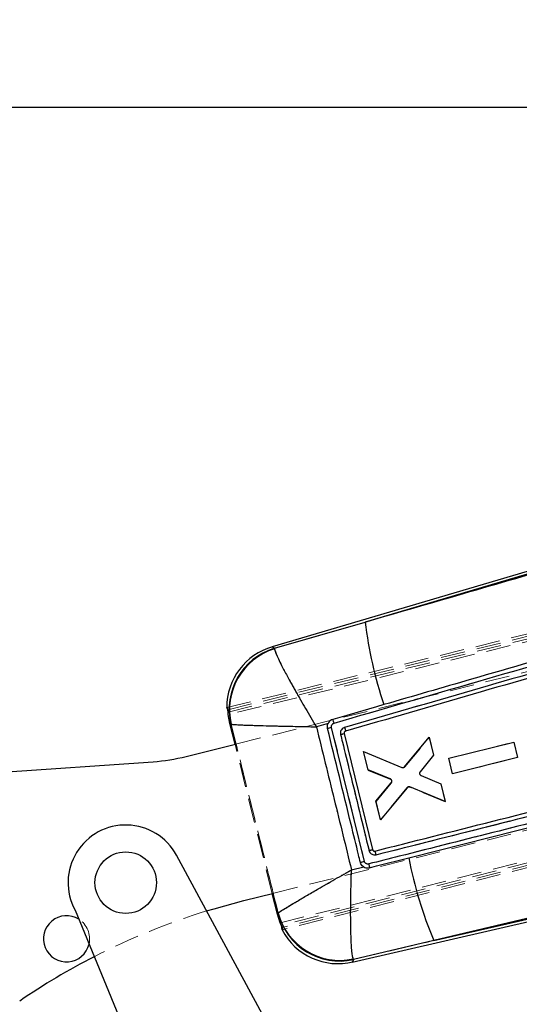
# Model space of a CAD drawing. Header units: millimetres. Extents: x 27 to 413, y 83 to 286.
# Tile 13 of 17: x 148 to 174, y 235 to 286. Entities that reach past the tile are written whole.
import ezdxf

# ---------------------------------------------------------------- set-up
doc = ezdxf.new("R2010")
doc.units = ezdxf.units.MM
doc.linetypes.add('HIDDEN', pattern=[1.905, 1.27, -0.635])
doc.layers.add('FORMATO', color=179, linetype='Continuous')
doc.styles.add('SLDTEXTSTYLE0', font='TXT', dxfattribs={"width": 0.75})
doc.dimstyles.new('SLDDIMSTYLE1', dxfattribs={"dimtxt": 3.5, "dimasz": 3.302, "dimexe": 0, "dimexo": 0.0625, "dimgap": 0.875, "dimtad": 1, "dimdec": 0, "dimlfac": 2, "dimrnd": 1e-09, "dimzin": 12, "dimdsep": 46, "dimtxsty": 'SLDTEXTSTYLE0', "dimsah": 1, "dimcen": 0.09, "dimadec": 0, "dimazin": 3, "dimtfac": 1, "dimtofl": 0, "dimtmove": 0, "dimatfit": 3, "dimfxl": 0, "dimfrac": 2, "dimtolj": 1, "dimtzin": 12, "dimarcsym": 0})

# ---------------------------------------------------------------- blocks, each defined once
blk = doc.blocks.new('_D_1')
at = {"layer": 'FORMATO'}
for p, q in [((199.843, 264.045), (231.213, 264.045)), ((230.213, 264.045), (230.213, 209.183)), ((135.417, 209.183), (231.213, 209.183))]:
    blk.add_line(p, q, dxfattribs=at)
for points in [[(230.213, 264.045), (229.705, 260.743), (230.721, 260.743)], [(230.213, 209.183), (230.721, 212.485), (229.705, 212.485)]]:
    blk.add_solid(points, dxfattribs=at)
at = {"layer": 'FORMATO', "insert": (225.701, 230.832), "char_height": 3.5, "attachment_point": 1, "rotation": 90, "style": 'SLDTEXTSTYLE0'}
blk.add_mtext('110', dxfattribs=at)
blk = doc.blocks.new('_D_2')
at = {"layer": 'FORMATO'}
for p, q in [((50.417, 212.82), (50.417, 282.708)), ((217.831, 257.345), (217.831, 282.708)), ((217.831, 281.708), (50.417, 281.708))]:
    blk.add_line(p, q, dxfattribs=at)
for points in [[(50.417, 281.708), (53.719, 281.2), (53.719, 282.216)], [(217.831, 281.708), (214.529, 282.216), (214.529, 281.2)]]:
    blk.add_solid(points, dxfattribs=at)
at = {"layer": 'FORMATO', "insert": (130.9, 286.22), "char_height": 3.5, "attachment_point": 1, "style": 'SLDTEXTSTYLE0'}
blk.add_mtext('335', dxfattribs=at)

msp = doc.modelspace()

# ---------------------------------------------------------------- linework, layer by layer
at = {"color": 7, "linetype": 'Continuous', "lineweight": 25}
for p, q in [((193.85039, 263.32207), (161.1577, 253.65306)), ((193.88873, 263.19244), (165.99508, 254.94277)), ((161.27666, 253.57712), (165.99508, 254.94277)), ((161.27666, 253.57712), (161.27866, 253.54765)), ((158.84922, 250.3805), (158.79452, 250.49656)), ((158.96072, 249.65815), (158.87896, 250.13103)), ((159.01792, 249.62901), (158.96072, 249.65815)), ((159.22878, 248.58104), (158.96072, 249.65815)), ((159.02612, 249.62302), (159.01792, 249.62901)), ((164.06954, 249.67121), (163.46097, 249.49228)), ((165.96024, 242.4897), (164.25104, 249.46102)), ((164.9048, 249.1396), (166.38411, 243.10168)), ((156.68326, 247.94751), (159.32126, 248.60406)), ((168.04519, 247.41085), (169.32645, 248.94554)), ((169.32645, 248.94554), (169.55869, 248.01162)), ((170.34776, 247.85155), (173.73142, 248.69433)), ((173.73142, 248.69433), (173.93249, 247.88579)), ((165.91731, 248.20528), (167.89869, 247.37512)), ((166.15383, 247.25422), (165.91731, 248.20528)), ((169.55869, 248.01162), (168.85617, 247.15156)), ((146.82382, 247.10997), (154.96149, 247.67556)), ((170.54885, 247.04297), (170.34776, 247.85155)), ((173.93249, 247.88579), (170.54885, 247.04297)), ((167.30347, 246.78089), (166.15383, 247.25422)), ((168.90479, 246.95359), (169.92884, 246.52313)), ((166.55791, 245.62936), (167.35271, 246.58129)), ((169.92884, 246.52313), (170.1568, 245.60645)), ((168.17857, 246.32382), (166.80298, 244.6439)), ((170.1568, 245.60645), (168.3249, 246.36072)), ((166.80298, 244.6439), (166.55791, 245.62936)), ((168.41587, 242.71167), (175.34564, 244.46534)), ((165.32798, 237.25426), (190.44922, 243.04279)), ((166.49874, 243.02524), (166.50827, 243.02715)), ((169.57756, 238.37219), (190.41772, 243.17426)), ((161.97052, 232.09575), (156.18036, 242.80861)), ((168.26851, 242.67437), (168.41587, 242.71167)), ((165.28724, 242.04272), (165.93035, 242.19746)), ((159.68824, 240.45135), (161.25188, 240.84051)), ((161.43005, 239.73637), (161.16088, 240.81786)), ((150.90201, 239.95573), (154.86452, 230.33748)), ((161.43005, 239.73637), (161.46731, 239.79099)), ((161.46731, 239.79099), (161.47263, 239.80304)), ((161.57775, 239.28456), (161.43005, 239.73637)), ((161.67371, 238.9219), (161.66801, 239.05015)), ((169.57756, 238.37219), (165.39719, 237.38047)), ((165.39719, 237.38047), (165.37982, 237.41521))]:
    msp.add_line(p, q, dxfattribs=at)
at = {"color": 7, "linetype": 'HIDDEN', "lineweight": 18}
for p, q in [((165.99508, 254.94277), (193.88873, 263.19244)), ((158.79452, 250.49656), (201.04218, 260.8156)), ((158.84922, 250.3805), (201.29586, 260.76235)), ((158.86894, 250.25739), (201.0477, 260.5596)), ((201.30134, 260.50695), (158.87896, 250.13103)), ((159.32126, 248.60406), (198.04657, 258.24201)), ((165.99508, 254.94277), (161.27666, 253.57712)), ((161.27666, 253.57712), (161.27866, 253.54765)), ((161.57775, 239.28456), (211.61232, 251.95243)), ((211.58929, 251.83432), (161.62794, 239.1682)), ((211.82585, 251.74924), (161.66801, 239.05015)), ((211.80328, 251.63067), (161.67371, 238.9219)), ((161.25188, 240.84051), (199.97867, 250.47883)), ((159.01792, 249.62901), (159.02612, 249.62302)), ((163.46097, 249.49228), (164.06954, 249.67121)), ((161.16088, 240.81786), (159.22878, 248.58104)), ((168.06459, 247.40667), (169.32924, 248.9316)), ((168.06459, 247.40667), (169.32924, 248.9316)), ((169.32924, 248.9316), (169.55755, 248.015)), ((170.34647, 247.85612), (173.73044, 248.69762)), ((173.73044, 248.69762), (173.93181, 247.88915)), ((165.91549, 248.20983), (167.91803, 247.37066)), ((166.16092, 247.22447), (165.91549, 248.20983)), ((169.55755, 248.015), (168.85473, 247.15476)), ((170.54785, 247.04761), (170.34647, 247.85612)), ((173.93181, 247.88915), (170.54785, 247.04761)), ((167.3092, 246.75613), (166.16092, 247.22447)), ((167.30919, 246.75613), (166.16092, 247.22447)), ((168.90457, 246.9571), (169.92827, 246.52666)), ((168.90457, 246.9571), (169.92827, 246.52666)), ((166.56559, 245.59975), (167.35926, 246.55673)), ((169.92827, 246.52666), (170.16087, 245.59283)), ((168.16358, 246.31082), (166.80245, 244.64878)), ((170.16087, 245.59283), (168.30973, 246.34793)), ((166.80245, 244.64878), (166.56559, 245.59975)), ((180.94397, 245.88138), (168.41587, 242.71167)), ((166.49874, 243.02524), (166.50827, 243.02715)), ((190.41772, 243.17426), (169.57756, 238.37219)), ((168.41587, 242.71167), (168.26851, 242.67437)), ((165.93035, 242.19746), (165.28724, 242.04272)), ((161.47263, 239.80304), (161.46731, 239.79099)), ((165.39719, 237.38047), (169.57756, 238.37219)), ((165.39719, 237.38047), (165.37982, 237.41521))]:
    msp.add_line(p, q, dxfattribs=at)
at = {"color": 8, "linetype": 'Continuous', "lineweight": 25}
for p, q in [((159.28238, 248.59438), (159.02612, 249.62302)), ((161.47263, 239.80304), (161.21635, 240.83167))]:
    msp.add_line(p, q, dxfattribs=at)
at = {"color": 8, "linetype": 'Continuous', "lineweight": 25, "flags": 128}
for points in [[(161.1577, 253.65306), (161.17092, 253.64462), (161.27666, 253.57712)], [(165.39719, 237.38047), (165.33567, 237.26829), (165.32798, 237.25426)]]:
    msp.add_lwpolyline(points, dxfattribs=at)
at = {"color": 7, "linetype": 'HIDDEN', "lineweight": 18, "flags": 128}
for points in [[(161.27666, 253.57712), (161.17092, 253.64462), (161.1577, 253.65306)], [(190.15174, 248.79375), (178.36122, 245.81415), (178.34763, 245.81071), (166.57126, 242.8328)], [(169.57756, 238.37219), (176.98585, 240.12576), (190.38785, 243.29818)], [(165.32798, 237.25426), (165.33567, 237.26829), (165.39719, 237.38047)]]:
    msp.add_lwpolyline(points, dxfattribs=at)
at = {"color": 7, "linetype": 'Continuous', "lineweight": 25, "flags": 128}
for points in [[(166.97465, 250.64678), (166.59372, 250.53637), (165.03686, 250.0851), (164.30955, 249.87428)], [(190.38785, 243.29818), (176.98585, 240.12576), (169.57756, 238.37219)], [(166.22058, 242.15597), (166.58989, 242.24946), (168.26851, 242.67437)], [(157.74681, 239.91039), (158.1387, 240.02901), (159.68824, 240.45135)]]:
    msp.add_lwpolyline(points, dxfattribs=at)
at = {"color": 7, "linetype": 'Continuous', "lineweight": 25}
msp.add_circle((153.54119, 241.38217), 1.6, dxfattribs=at)
for centre, radius, start, end in [((187.69484, 257.63106), 21.86565, 187.062129, 198.627722), ((162.09326, 250.48976), 3.29875, 106.030481, 179.858938), ((162.23698, 250.40754), 3.31187, 106.855697, 193.595906), ((162.25923, 250.37612), 3.31966, 107.180469, 193.11228), ((158.53456, 272.75055), 23.98084, 283.27679, 283.790778), ((161.09296, 264.08864), 15.42738, 283.597861, 284.304959), ((154.26813, 257.65149), 10, 273.975821, 283.975821), ((153.54119, 241.38217), 3, 28.390633, 208.390633), ((161.16681, 261.86023), 19.95482, 283.278347, 283.899184), ((188.19741, 246.38803), 20.27196, 190.555739, 203.291848), ((164.6758, 240.61309), 3.31213, 194.371511, 282.580147), ((164.68098, 240.66227), 3.32142, 194.99263, 282.145919), ((150.46173, 238.4627), 1.2, 57.98344, 346.797825), ((164.58728, 240.46878), 3.29875, 207.98226, 283.643831), ((168.43566, 205.3042), 36.21933, 117.161382, 124.302736)]:
    msp.add_arc(centre, radius, start, end, dxfattribs=at)
at = {"color": 7, "linetype": 'HIDDEN', "lineweight": 18}
for centre, radius, start, end in [((187.69484, 257.63106), 21.86565, 187.062129, 198.627722), ((162.23698, 250.40754), 3.31187, 106.855697, 193.595906), ((162.25923, 250.37612), 3.31966, 107.180469, 193.11228), ((158.77367, 271.56792), 22.77494, 283.3746, 283.915798), ((160.62019, 266.50573), 17.88688, 283.249493, 283.859359), ((164.27237, 249.00123), 6.72674, 282.690141, 284.531929), ((188.19741, 246.38803), 20.27196, 190.555739, 203.291848), ((168.43566, 205.3042), 36.21933, 107.164397, 117.161382), ((164.6758, 240.61309), 3.31213, 194.371511, 282.580147), ((164.68098, 240.66227), 3.32142, 194.99263, 282.145919), ((150.46173, 238.4627), 1.2, 346.797825, 57.98344)]:
    msp.add_arc(centre, radius, start, end, dxfattribs=at)
at = {"color": 7, "linetype": 'Continuous', "lineweight": 25}
for points, knots in [([(165.99508, 254.94277), (169.63039, 255.99675), (178.28673, 258.50647), (186.94325, 261.01675), (191.96439, 262.47282)], [0, 0, 0, 0, 0.41995864, 1, 1, 1, 1]), ([(164.37827, 249.68172), (169.3694, 251.1275), (178.60063, 253.80149), (187.83283, 256.47338), (192.07337, 257.70063)], [0, 0, 0, 0, 0.54067915, 1, 1, 1, 1]), ([(192.00403, 257.8971), (191.88268, 257.86197), (191.24229, 257.67657), (188.52582, 256.89009), (181.82033, 254.94837), (174.1176, 252.71696), (168.49113, 251.08628), (166.97465, 250.64678)], [0, 0, 0, 0, 0.01454483, 0.07675062, 0.32557464, 0.81822565, 1, 1, 1, 1]), ([(191.48067, 257.14599), (187.05158, 255.86413), (178.20117, 253.30267), (169.35167, 250.73928), (164.93081, 249.45871)], [0, 0, 0, 0, 0.50043856, 1, 1, 1, 1]), ([(191.52381, 256.95237), (187.09882, 255.67107), (178.24884, 253.10847), (169.39983, 250.54381), (164.97532, 249.26148)], [0, 0, 0, 0, 0.499999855, 1, 1, 1, 1]), ([(161.27866, 253.54765), (161.30883, 253.44593), (161.3683, 253.24544), (161.68608, 252.60723), (162.04234, 251.94214), (162.42099, 251.26214), (162.89367, 250.44165), (163.2656, 249.8156), (163.45927, 249.4951), (163.46097, 249.49228)], [0, 0, 0, 0, 0.21230852, 0.41844993, 0.54479673, 0.67116616, 0.83069077, 0.99851491, 1, 1, 1, 1]), ([(158.87896, 250.13103), (158.87619, 250.15953), (158.87065, 250.21652), (158.86343, 250.29234), (158.85708, 250.34895), (158.85241, 250.37525), (158.84996, 250.37929), (158.84922, 250.3805)], [0, 0, 0, 0, 0.22771208, 0.45546358, 0.68193389, 0.90468698, 1, 1, 1, 1]), ([(159.02612, 249.62302), (159.11023, 249.61527), (159.27601, 249.59999), (159.94557, 249.57473), (160.67105, 249.55298), (161.42873, 249.53339), (162.36035, 249.51259), (163.08387, 249.49885), (163.45769, 249.49234), (163.46097, 249.49228)], [0, 0, 0, 0, 0.21230736, 0.41844864, 0.54479501, 0.67116443, 0.83068965, 0.99851464, 1, 1, 1, 1]), ([(163.46097, 249.49228), (163.76999, 248.23314), (164.37937, 245.75011), (164.9875, 243.26677), (165.28724, 242.04272)], [0, 0, 0, 0, 0.50709763, 1, 1, 1, 1]), ([(164.04189, 249.41067), (164.03571, 249.45399), (164.02336, 249.54063), (164.04922, 249.62861), (164.0687, 249.66947), (164.06954, 249.67121)], [0, 0, 0, 0, 0.48907902, 0.97815315, 1, 1, 1, 1]), ([(164.30955, 249.87428), (164.27095, 249.85892), (164.19185, 249.82743), (164.1127, 249.74922), (164.08062, 249.69124), (164.06954, 249.67121)], [0, 0, 0, 0, 0.38413429, 0.78719487, 1, 1, 1, 1]), ([(164.25104, 249.46102), (164.24905, 249.47163), (164.24322, 249.50259), (164.24941, 249.55571), (164.27631, 249.61238), (164.32037, 249.65842), (164.35897, 249.67396), (164.37827, 249.68173)], [0, 0, 0, 0, 0.11541232, 0.33659004, 0.55777705, 0.77898384, 1, 1, 1, 1]), ([(164.37849, 249.68179), (164.37083, 249.70738), (164.35549, 249.75855), (164.33378, 249.82254), (164.31679, 249.86612), (164.31185, 249.87158), (164.30944, 249.87425)], [0, 0, 0, 0, 0.25253144, 0.50507128, 0.75760956, 1, 1, 1, 1]), ([(165.75007, 242.43889), (165.7179, 242.57035), (165.55707, 243.22762), (164.98816, 245.55167), (164.45057, 247.74405), (164.04189, 249.41067)], [0, 0, 0, 0, 0.05656164, 0.28280769, 1, 1, 1, 1]), ([(164.93081, 249.45871), (164.91431, 249.45295), (164.86554, 249.43594), (164.79477, 249.38371), (164.73558, 249.29857), (164.70556, 249.19701), (164.71518, 249.12828), (164.72003, 249.09369)], [0, 0, 0, 0, 0.11305904, 0.33420791, 0.55523594, 0.77621051, 1, 1, 1, 1]), ([(164.72003, 249.09369), (164.75225, 248.96225), (164.91338, 248.30505), (165.40686, 246.29223), (165.86814, 244.41086), (166.20052, 243.05524)], [0, 0, 0, 0, 0.065301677, 0.326507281, 1, 1, 1, 1]), ([(164.97532, 249.26148), (164.96465, 249.25719), (164.94332, 249.24862), (164.91897, 249.22318), (164.90407, 249.19185), (164.90059, 249.16252), (164.90373, 249.14541), (164.9048, 249.1396)], [0, 0, 0, 0, 0.22112779, 0.44223004, 0.6636496, 0.88556619, 1, 1, 1, 1]), ([(164.93081, 249.45871), (164.93801, 249.43323), (164.95241, 249.38226), (164.96825, 249.31744), (164.97732, 249.27154), (164.9759, 249.26481), (164.9752, 249.26145)], [0, 0, 0, 0, 0.24999815, 0.49999953, 0.74999921, 1, 1, 1, 1]), ([(166.50827, 243.02715), (166.59192, 243.04833), (167.19917, 243.20205), (169.90081, 243.8859), (177.67675, 245.8538), (184.92954, 247.68769), (190.08778, 248.99197)], [0, 0, 0, 0, 0.01064372, 0.07726337, 0.34374219, 1, 1, 1, 1]), ([(190.47278, 248.49526), (186.36741, 247.45794), (178.79984, 245.54581), (170.70393, 243.49859), (166.71324, 242.48916), (166.18446, 242.3554)], [0, 0, 0, 0, 0.50706216, 0.93468423, 1, 1, 1, 1]), ([(166.57126, 242.8328), (170.5012, 243.82673), (178.36109, 245.81459), (186.22152, 247.80069), (190.15174, 248.79375)], [0, 0, 0, 0, 0.50000001, 1, 1, 1, 1]), ([(167.89869, 247.37512), (167.91247, 247.3709), (167.94003, 247.36246), (167.98353, 247.3682), (168.02005, 247.38501), (168.03763, 247.40307), (168.04519, 247.41085)], [0, 0, 0, 0, 0.26623807, 0.53245648, 0.79884954, 1, 1, 1, 1]), ([(168.85617, 247.15156), (168.84824, 247.13936), (168.83237, 247.11497), (168.82665, 247.07983), (168.82836, 247.05995), (168.82883, 247.05446)], [0, 0, 0, 0, 0.41989729, 0.83981005, 1, 1, 1, 1]), ([(168.82883, 247.05446), (168.83115, 247.04373), (168.83654, 247.01873), (168.85883, 246.98437), (168.88477, 246.96316), (168.90133, 246.95525), (168.90479, 246.95359)], [0, 0, 0, 0, 0.24925079, 0.58071647, 0.91225385, 1, 1, 1, 1]), ([(167.38185, 246.67158), (167.37934, 246.68595), (167.37432, 246.71468), (167.34925, 246.75145), (167.32319, 246.77188), (167.30676, 246.77939), (167.30347, 246.78089)], [0, 0, 0, 0, 0.30749436, 0.61499537, 0.92298337, 1, 1, 1, 1]), ([(167.35271, 246.58129), (167.36079, 246.59333), (167.37697, 246.6174), (167.38268, 246.65028), (167.38199, 246.66812), (167.38185, 246.67158)], [0, 0, 0, 0, 0.44623737, 0.892479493, 1, 1, 1, 1]), ([(168.3249, 246.36072), (168.31113, 246.36485), (168.28359, 246.37312), (168.24022, 246.36715), (168.2037, 246.35009), (168.18618, 246.33177), (168.17857, 246.32382)], [0, 0, 0, 0, 0.26531235, 0.53064833, 0.79613155, 1, 1, 1, 1]), ([(166.20052, 243.05524), (166.20849, 243.05723), (166.24046, 243.06519), (166.29224, 243.07815), (166.34372, 243.09112), (166.37764, 243.0998), (166.38195, 243.10106), (166.38411, 243.10168)], [0, 0, 0, 0, 0.08152888, 0.32694871, 0.55129942, 0.77564968, 1, 1, 1, 1]), ([(166.20052, 243.05524), (166.20596, 243.03763), (166.22153, 242.98723), (166.27225, 242.91407), (166.35319, 242.85357), (166.44889, 242.82218), (166.52322, 242.8219), (166.56391, 242.83113), (166.57126, 242.8328)], [0, 0, 0, 0, 0.115198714, 0.329678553, 0.544167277, 0.738061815, 0.952716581, 1, 1, 1, 1]), ([(166.38411, 243.10168), (166.38806, 243.09073), (166.39596, 243.06884), (166.42072, 243.0433), (166.4517, 243.02714), (166.47916, 243.02302), (166.49464, 243.02478), (166.49874, 243.02524)], [0, 0, 0, 0, 0.2297726, 0.45953513, 0.68899072, 0.91781375, 1, 1, 1, 1]), ([(166.57126, 242.8328), (166.56453, 242.85862), (166.55109, 242.91026), (166.53153, 242.97486), (166.5157, 243.01926), (166.51073, 243.02454), (166.50827, 243.02715)], [0, 0, 0, 0, 0.25099843, 0.50201548, 0.75301749, 1, 1, 1, 1]), ([(165.93035, 242.19746), (165.90291, 242.21657), (165.83976, 242.26056), (165.7788, 242.34764), (165.75791, 242.414), (165.75007, 242.43889)], [0, 0, 0, 0, 0.32433041, 0.74653198, 1, 1, 1, 1]), ([(166.18446, 242.3554), (166.1711, 242.35296), (166.13735, 242.34678), (166.08166, 242.35552), (166.02578, 242.38469), (165.98134, 242.43078), (165.96723, 242.47019), (165.96024, 242.4897)], [0, 0, 0, 0, 0.14062954, 0.35531692, 0.56997508, 0.78712567, 1, 1, 1, 1]), ([(166.18446, 242.3554), (166.18782, 242.34183), (166.19679, 242.3055), (166.20915, 242.24979), (166.21882, 242.19857), (166.22335, 242.16379), (166.2215, 242.15856), (166.22058, 242.15597)], [0, 0, 0, 0, 0.13279391, 0.35531949, 0.57120915, 0.78709171, 1, 1, 1, 1]), ([(161.47263, 239.80304), (161.53931, 239.85118), (161.67242, 239.94729), (162.23014, 240.28462), (162.84745, 240.64797), (163.501, 241.02714), (164.31482, 241.49334), (164.95355, 241.85493), (165.28438, 242.04112), (165.28724, 242.04272)], [0, 0, 0, 0, 0.20644594, 0.41210628, 0.5384961, 0.66491003, 0.82737486, 0.99850906, 1, 1, 1, 1]), ([(165.37982, 237.41521), (165.35418, 237.51977), (165.30299, 237.72851), (165.26315, 238.43107), (165.24576, 239.18234), (165.24206, 239.96319), (165.25333, 240.91988), (165.2736, 241.6593), (165.28713, 242.03944), (165.28724, 242.04272)], [0, 0, 0, 0, 0.20644626, 0.41210683, 0.53849688, 0.66491119, 0.82737589, 0.99850907, 1, 1, 1, 1]), ([(165.93035, 242.19746), (165.96151, 242.18239), (166.03185, 242.14837), (166.13469, 242.13914), (166.1989, 242.15172), (166.22058, 242.15597)], [0, 0, 0, 0, 0.34498326, 0.77873554, 1, 1, 1, 1]), ([(161.66801, 239.05015), (161.66755, 239.05476), (161.66662, 239.06397), (161.65014, 239.10789), (161.62531, 239.16903), (161.59942, 239.23164), (161.58326, 239.27111), (161.57775, 239.28456)], [0, 0, 0, 0, 0.21933086, 0.43861486, 0.65939299, 0.88397212, 1, 1, 1, 1])]:
    msp.add_open_spline(points, degree=3, knots=knots, dxfattribs=at)
at = {"color": 7, "linetype": 'HIDDEN', "lineweight": 18}
for points, knots in [([(191.96439, 262.47282), (186.94325, 261.01675), (178.28673, 258.50647), (169.63039, 255.99675), (165.99508, 254.94277)], [0, 0, 0, 0, 0.58004136, 1, 1, 1, 1]), ([(192.07333, 257.70062), (187.0817, 256.25596), (177.84955, 253.58402), (168.61839, 250.90998), (164.37833, 249.68174)], [0, 0, 0, 0, 0.540679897, 1, 1, 1, 1]), ([(164.93081, 249.45871), (169.35167, 250.73928), (178.20117, 253.30267), (187.05158, 255.86413), (191.48067, 257.14599)], [0, 0, 0, 0, 0.49956144, 1, 1, 1, 1]), ([(161.27866, 253.54765), (161.30883, 253.44593), (161.3683, 253.24544), (161.68608, 252.60723), (162.04234, 251.94214), (162.42099, 251.26214), (162.89367, 250.44165), (163.2656, 249.8156), (163.45927, 249.4951), (163.46097, 249.49228)], [0, 0, 0, 0, 0.21230852, 0.41844993, 0.54479673, 0.67116616, 0.83069077, 0.99851491, 1, 1, 1, 1]), ([(158.84749, 250.50949), (158.8475, 250.50949), (158.84752, 250.5095), (158.84758, 250.50951), (158.84788, 250.50955), (158.84904, 250.50908), (158.85171, 250.50277), (158.85548, 250.47523), (158.85957, 250.41909), (158.86386, 250.34405), (158.86722, 250.28674), (158.86894, 250.25739)], [0, 0, 0, 0, 0.00044076, 0.00220353, 0.00925456, 0.03746695, 0.15076704, 0.35768209, 0.56521649, 0.77729896, 1, 1, 1, 1]), ([(159.02612, 249.62302), (159.43699, 247.97369), (160.25243, 244.70034), (161.068, 241.42703), (161.47263, 239.80304)], [0, 0, 0, 0, 0.503868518, 1, 1, 1, 1]), ([(159.02612, 249.62302), (159.11023, 249.61527), (159.27601, 249.59999), (159.94557, 249.57473), (160.67105, 249.55298), (161.42873, 249.53339), (162.36035, 249.51259), (163.08387, 249.49885), (163.45769, 249.49234), (163.46097, 249.49228)], [0, 0, 0, 0, 0.21230736, 0.41844864, 0.54479501, 0.67116443, 0.83068965, 0.99851464, 1, 1, 1, 1]), ([(165.28724, 242.04272), (164.9875, 243.26677), (164.37937, 245.75011), (163.76999, 248.23314), (163.46097, 249.49228)], [0, 0, 0, 0, 0.49290237, 1, 1, 1, 1]), ([(164.37832, 249.68174), (164.36813, 249.67817), (164.33844, 249.66776), (164.2956, 249.63583), (164.26005, 249.58419), (164.24231, 249.52308), (164.24807, 249.48193), (164.25094, 249.46142)], [0, 0, 0, 0, 0.11578678, 0.33724986, 0.5586655, 0.78006249, 1, 1, 1, 1]), ([(164.37833, 249.68174), (164.37068, 249.70733), (164.35538, 249.75851), (164.33371, 249.82252), (164.31671, 249.86609), (164.31172, 249.87153), (164.30927, 249.8742)], [0, 0, 0, 0, 0.25254414, 0.50507502, 0.75761184, 1, 1, 1, 1]), ([(164.25094, 249.46142), (164.8215, 247.13812), (165.39214, 244.81442), (165.96015, 242.49008), (165.96024, 242.4897)], [0, 0, 0, 0, 0.99983385, 1, 1, 1, 1]), ([(164.71972, 249.09497), (164.71505, 249.12913), (164.70569, 249.19744), (164.73558, 249.29857), (164.79477, 249.38371), (164.86554, 249.43594), (164.91431, 249.45295), (164.93081, 249.45871)], [0, 0, 0, 0, 0.221608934, 0.443204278, 0.664853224, 0.886623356, 1, 1, 1, 1]), ([(166.20052, 243.05524), (166.16829, 243.18668), (166.00715, 243.84388), (165.51354, 245.85712), (165.05218, 247.73893), (164.71972, 249.09497)], [0, 0, 0, 0, 0.06528763, 0.32643777, 1, 1, 1, 1]), ([(164.93081, 249.45871), (164.93801, 249.43323), (164.95241, 249.38226), (164.96825, 249.31744), (164.97732, 249.27154), (164.9759, 249.26481), (164.9752, 249.26145)], [0, 0, 0, 0, 0.24999815, 0.49999953, 0.74999921, 1, 1, 1, 1]), ([(161.21635, 240.83167), (160.89714, 242.11278), (160.25243, 244.70034), (159.60783, 247.28793), (159.28238, 248.59438)], [0, 0, 0, 0, 0.49510664, 1, 1, 1, 1]), ([(166.18446, 242.3554), (170.1752, 243.3647), (175.73962, 244.77199), (183.83582, 246.81839), (187.94122, 247.85564), (190.4728, 248.49526)], [0, 0, 0, 0, 0.49293772, 0.68732072, 1, 1, 1, 1]), ([(167.91803, 247.37066), (167.93178, 247.36644), (167.95927, 247.358), (168.00267, 247.36371), (168.0393, 247.38055), (168.05693, 247.39875), (168.06459, 247.40667)], [0, 0, 0, 0, 0.26532051, 0.53060547, 0.79607245, 1, 1, 1, 1]), ([(168.85473, 247.15476), (168.84862, 247.14565), (168.83439, 247.1244), (168.82512, 247.08447), (168.82789, 247.05105), (168.83371, 247.03365), (168.83491, 247.03005)], [0, 0, 0, 0, 0.24930494, 0.58140941, 0.91340647, 1, 1, 1, 1]), ([(167.37726, 246.69003), (167.37004, 246.70262), (167.3556, 246.72778), (167.32867, 246.74744), (167.31238, 246.75471), (167.3092, 246.75613)], [0, 0, 0, 0, 0.44596331, 0.8918644, 1, 1, 1, 1]), ([(167.35926, 246.55673), (167.36731, 246.56896), (167.38341, 246.5934), (167.39039, 246.63751), (167.38535, 246.6702), (167.37857, 246.68682), (167.37726, 246.69003)], [0, 0, 0, 0, 0.30893417, 0.61789558, 0.92603874, 1, 1, 1, 1]), ([(168.30973, 246.34793), (168.29591, 246.35203), (168.26827, 246.36021), (168.22483, 246.35405), (168.18847, 246.33689), (168.17106, 246.31866), (168.16358, 246.31082)], [0, 0, 0, 0, 0.26626336, 0.53251758, 0.79890914, 1, 1, 1, 1]), ([(166.38411, 243.10168), (166.38195, 243.10106), (166.37764, 243.0998), (166.34372, 243.09112), (166.29224, 243.07815), (166.24046, 243.06519), (166.20849, 243.05723), (166.20052, 243.05524)], [0, 0, 0, 0, 0.22435032, 0.44870058, 0.67305129, 0.91847112, 1, 1, 1, 1]), ([(166.57126, 242.8328), (166.56718, 242.83183), (166.52984, 242.82298), (166.45566, 242.82059), (166.35282, 242.8525), (166.26728, 242.91853), (166.21908, 242.99323), (166.20488, 243.04066), (166.20052, 243.05524)], [0, 0, 0, 0, 0.02631934, 0.24104545, 0.45580061, 0.6901828, 0.90472162, 1, 1, 1, 1]), ([(166.50827, 243.02715), (166.51073, 243.02454), (166.5157, 243.01926), (166.53153, 242.97486), (166.55109, 242.91026), (166.56453, 242.85862), (166.57126, 242.8328)], [0, 0, 0, 0, 0.24698251, 0.49798452, 0.74900157, 1, 1, 1, 1]), ([(165.96024, 242.4897), (165.96723, 242.47019), (165.98134, 242.43078), (166.02578, 242.38469), (166.08166, 242.35552), (166.13735, 242.34678), (166.1711, 242.35296), (166.18446, 242.3554)], [0, 0, 0, 0, 0.21287433, 0.43002492, 0.64468308, 0.85937046, 1, 1, 1, 1]), ([(166.22058, 242.15597), (166.2215, 242.15856), (166.22335, 242.16379), (166.21882, 242.19857), (166.20915, 242.24979), (166.19679, 242.3055), (166.18782, 242.34183), (166.18446, 242.3554)], [0, 0, 0, 0, 0.21290829, 0.42879085, 0.64468051, 0.86720609, 1, 1, 1, 1]), ([(161.47263, 239.80304), (161.53445, 239.84796), (161.65313, 239.93419), (162.14509, 240.23349), (162.70334, 240.56367), (163.36081, 240.94637), (164.13418, 241.39028), (164.82122, 241.78007), (165.1848, 241.98507), (165.28438, 242.04112), (165.28724, 242.04272)], [0, 0, 0, 0, 0.19675759, 0.37770008, 0.50530715, 0.63293974, 0.80984604, 0.94806022, 0.99850966, 1, 1, 1, 1]), ([(165.37982, 237.41521), (165.35528, 237.5129), (165.30818, 237.70045), (165.26839, 238.32477), (165.24843, 239.00833), (165.24133, 239.79721), (165.24968, 240.70862), (165.26931, 241.5063), (165.28305, 241.92502), (165.28713, 242.03944), (165.28724, 242.04272)], [0, 0, 0, 0, 0.19675793, 0.37770054, 0.50530766, 0.63294069, 0.8098474, 0.94806079, 0.99850967, 1, 1, 1, 1]), ([(161.62794, 239.1682), (161.63994, 239.14188), (161.66395, 239.08923), (161.69598, 239.01928), (161.71885, 238.96692), (161.7286, 238.9398), (161.72726, 238.93658), (161.72675, 238.93534)], [0, 0, 0, 0, 0.21932017, 0.43870087, 0.656124, 0.86836965, 1, 1, 1, 1])]:
    msp.add_open_spline(points, degree=3, knots=knots, dxfattribs=at)

# ---------------------------------------------------------------- dimensions: what is measured, and where the dimension line sits
at = {"layer": 'FORMATO'}
dim = msp.add_linear_dim(base=(50.41658, 281.70779), p1=(217.83065, 256.34484), p2=(50.41658, 211.82044), dimstyle='SLDDIMSTYLE1', dxfattribs=at)
dim.commit()
dim.dimension.update_dxf_attribs({"geometry": '_D_2', "text_midpoint": (134.77924, 281.70779), "dimtype": 160})
dim = msp.add_linear_dim(base=(230.2129, 209.18294), p1=(198.84324, 264.04493), p2=(134.41658, 209.18294), angle=90, dimstyle='SLDDIMSTYLE1', dxfattribs=at)
dim.commit()
dim.dimension.update_dxf_attribs({"geometry": '_D_1', "text_midpoint": (230.2129, 234.71069), "dimtype": 160})

doc.saveas('drawing.dxf')
